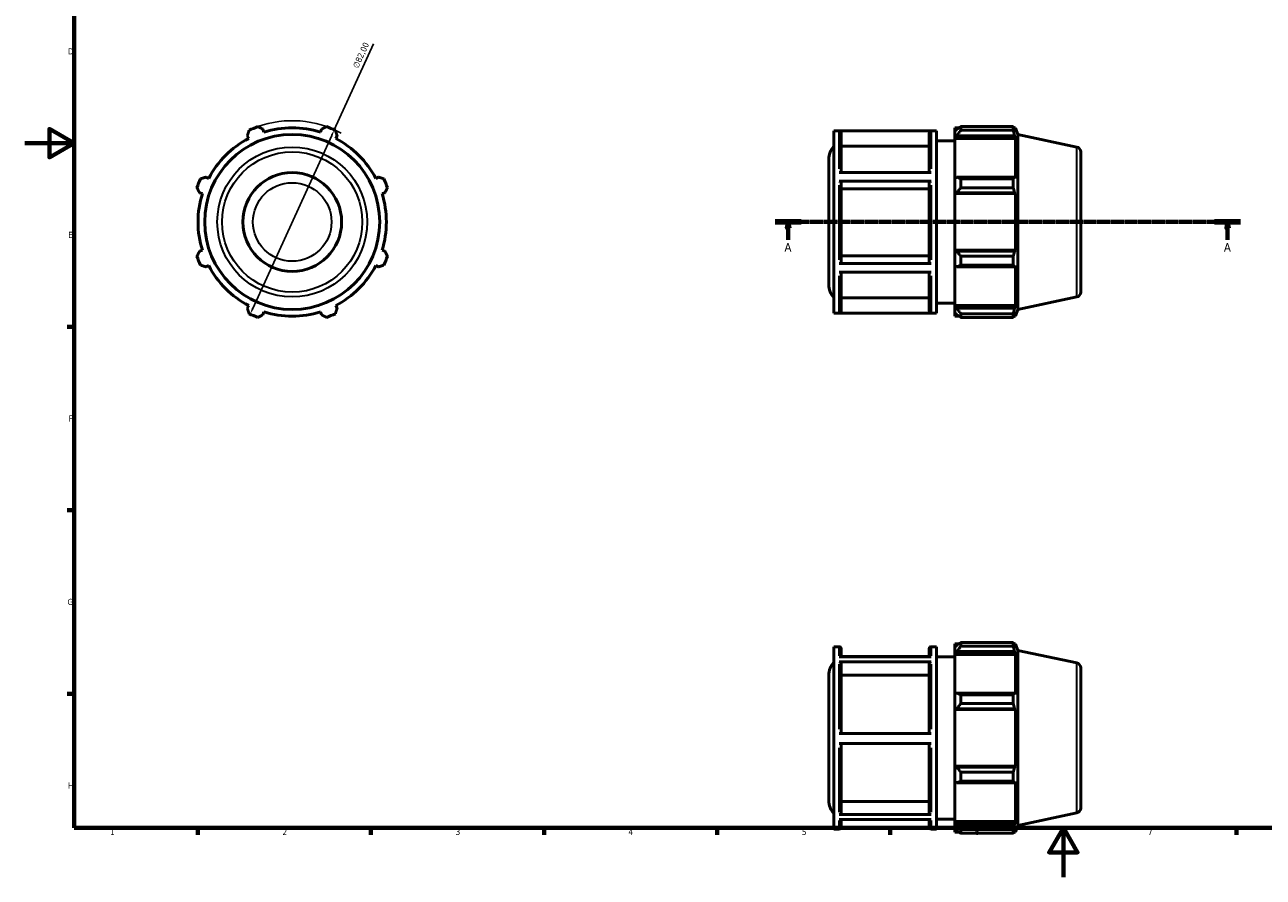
# Model space of a CAD drawing. Header units: millimetres. Extents: x 0 to 914, y 0 to 647.
# Tile 1 of 4: x 0 to 501, y 0 to 345. Entities that reach past the tile are written whole.
import ezdxf

# ---------------------------------------------------------------- set-up
doc = ezdxf.new("R2010")
doc.units = ezdxf.units.MM
doc.linetypes.add('CHAIN', pattern=[0.7087, 0.4724, -0.0591, 0.1181, -0.0591])
for name, color, linetype, lineweight in [('Border (ISO)', 7, 'Continuous', 70), ('Dimension (ISO)', 7, 'Continuous', 25), ('Section Line (ISO)', 7, 'CHAIN', 70), ('Visible (ISO)', 7, 'Continuous', 50), ('Visible Narrow (ISO)', 7, 'Continuous', 35)]:
    doc.layers.add(name, color=color, linetype=linetype, lineweight=lineweight)
doc.styles.add('Label Text (ISO)', font='tahoma.ttf')
doc.styles.add('Note Text (ISO)', font='tahoma.ttf')
doc.dimstyles.new('Default (ISO)', dxfattribs={"dimtxt": 2.5, "dimasz": 2.5, "dimexe": 3.175, "dimexo": 0, "dimgap": 0.762, "dimtad": 1, "dimrnd": 1e-08, "dimzin": 0, "dimtxsty": 'Note Text (ISO)', "dimcen": 0.09, "dimdle": 10, "dimclrd": 256, "dimclre": 256, "dimclrt": 232, "dimazin": 0, "dimtfac": 1.40208, "dimtmove": 0, "dimatfit": 3, "dimfxl": 1, "dimtolj": 1, "dimtzin": 0, "dimlwd": -1, "dimlwe": -1, "dimarcsym": 0})

# ---------------------------------------------------------------- blocks, each defined once
blk = doc.blocks.new('Borders Default Border')
at = {"layer": 'Border (ISO)'}
for p, q in [((20, 222.75), (17.1, 222.75)), ((20, 148.5), (17.1, 148.5)), ((20, 74.25), (17.1, 74.25)), ((70.08, 20), (70.08, 17.1)), ((140.17, 20), (140.17, 17.1)), ((210.25, 20), (210.25, 17.1)), ((280.33, 20), (280.33, 17.1)), ((350.42, 20), (350.42, 17.1)), ((490.58, 20), (490.58, 17.1))]:
    blk.add_line(p, q, dxfattribs=at)
at = {"layer": 'Border (ISO)', "flags": 128}
for points in [[(20, 20), (20, 574), (821, 574), (821, 20), (20, 20)], [(0, 297), (20, 297), (10, 302.77), (10, 291.23), (20, 297)], [(420.5, 0), (420.5, 20), (414.73, 10), (426.27, 10), (420.5, 20)]]:
    blk.add_lwpolyline(points, dxfattribs=at)
at = {"layer": 'Border (ISO)', "color": 232, "true_color": 0xca0064, "char_height": 2.5, "attachment_point": 7, "style": 'Note Text (ISO)'}
for s, insert in [('D', (17.43, 332.88)), ('E', (17.64, 258.63)), ('F', (17.7, 184.38)), ('G', (17.31, 110.08)), ('H', (17.44, 35.88)), ('1', (34.48, 17.1)), ('2', (104.37, 17.1)), ('3', (174.43, 17.05)), ('4', (244.42, 17.1)), ('5', (314.64, 17.05)), ('6', (384.66, 17.05)), ('7', (454.77, 17.1))]:
    blk.add_mtext(s, dxfattribs=dict(at, insert=insert))
blk = doc.blocks.new('2dTransSection0')
at = {"layer": 'Section Line (ISO)', "linetype": 'CHAIN'}
blk.add_line((303.78, 265.11), (492.28, 265.11), dxfattribs=at)
at = {"layer": 'Section Line (ISO)', "linetype": 'Continuous', "lineweight": 140}
for p, q in [((303.78, 265.11), (314.36, 265.11)), ((481.71, 265.11), (492.28, 265.11))]:
    blk.add_line(p, q, dxfattribs=at)
at = {"layer": 'Section Line (ISO)', "linetype": 'Continuous'}
for p, q in [((309.07, 265.11), (308.57, 262.61)), ((308.57, 262.61), (309.57, 262.61)), ((309.07, 262.61), (309.07, 265.11)), ((309.57, 262.61), (309.07, 265.11)), ((309.07, 257.83), (309.07, 262.61)), ((486.99, 265.11), (486.49, 262.61)), ((486.49, 262.61), (487.49, 262.61)), ((486.99, 262.61), (486.99, 265.11)), ((487.49, 262.61), (486.99, 265.11)), ((486.99, 257.83), (486.99, 262.61))]:
    blk.add_line(p, q, dxfattribs=at)
at = {"layer": 'Section Line (ISO)', "linetype": 'Continuous', "flags": 128}
for points in [[(309.57, 262.61), (309.07, 265.11), (308.57, 262.61), (309.57, 262.61)], [(487.49, 262.61), (486.99, 265.11), (486.49, 262.61), (487.49, 262.61)]]:
    blk.add_lwpolyline(points, dxfattribs=at)
at = {"layer": 'Section Line (ISO)'}
for points in [[(309.57, 262.61), (309.07, 265.11), (308.57, 262.61), (309.57, 262.61)], [(487.49, 262.61), (486.99, 265.11), (486.49, 262.61), (487.49, 262.61)]]:
    blk.add_solid(points, dxfattribs=at)
at = {"layer": 'Section Line (ISO)', "char_height": 3.5, "attachment_point": 7, "style": 'Label Text (ISO)'}
for insert in [(307.58, 253.11), (485.5, 253.11)]:
    blk.add_mtext('A', dxfattribs=dict(at, insert=insert))
blk = doc.blocks.new('*D10')
at = {"layer": 'Defpoints', "color": 0, "transparency": 16777216}
for p in [(125.3, 302.41), (91.26, 227.81)]:
    blk.add_point(p, dxfattribs=at)
at = {"layer": 'Dimension (ISO)', "transparency": 16777216}
for p, q in [((125.3, 302.41), (141.14, 337.14)), ((92.3, 230.08), (124.26, 300.13))]:
    blk.add_line(p, q, dxfattribs=at)
blk.add_arc((108.28, 265.11), 41, 61.0395, 109.792, dxfattribs=at)
for points in [[(123.88, 300.31), (124.64, 299.96), (125.3, 302.41)], [(91.92, 230.25), (92.68, 229.91), (91.26, 227.81)]]:
    blk.add_solid(points, dxfattribs=at)
at = {"layer": 'Dimension (ISO)', "color": 232, "true_color": 0xca0064, "transparency": 16777216, "insert": (132.65, 328.1), "char_height": 2.5, "attachment_point": 1, "rotation": 65.4765, "style": 'Note Text (ISO)'}
blk.add_mtext('\\A1;∅82,00', dxfattribs=at)

msp = doc.modelspace()

# ---------------------------------------------------------------- linework, layer by layer
at = {"layer": 'Visible (ISO)'}
for p, q in [((96.8153, 301.4718), (96.4454, 302.6448)), ((120.117, 302.6448), (119.7471, 301.4718)), ((327.6169, 228.2065), (327.6169, 302.0065)), ((327.6169, 302.0065), (369.1455, 302.0065)), ((367.0312, 301.9383), (329.7312, 301.9383)), ((330.5312, 301.1368), (330.5312, 285.1413)), ((366.2312, 285.1413), (366.2312, 301.1368)), ((369.1455, 228.2065), (369.1455, 302.0065)), ((376.5312, 303.2365), (376.5312, 301.8628)), ((376.5312, 303.2365), (378.2766, 303.2365)), ((377.3512, 302.6448), (376.5312, 301.8628)), ((376.5312, 299.2919), (376.5312, 301.8628)), ((378.9912, 303.6846), (378.9912, 302.202)), ((378.9912, 303.6846), (400.2182, 303.6846)), ((400.2182, 302.202), (378.9912, 302.202)), ((400.2182, 302.202), (400.2182, 303.6846)), ((400.4504, 303.2365), (401.1507, 303.2365)), ((401.1507, 301.4718), (400.7511, 302.6448)), ((402.0312, 300.5267), (401.1507, 303.2365)), ((401.1507, 301.4718), (401.1507, 303.2365)), ((90.1068, 300.0193), (90.6748, 298.9282)), ((125.8877, 298.9282), (126.4557, 300.0193)), ((369.1455, 297.9065), (376.5312, 297.9065)), ((376.5312, 299.2919), (377.3512, 300.0193)), ((376.5312, 298.9282), (376.5312, 299.2919)), ((376.5312, 298.9282), (376.5312, 282.9023)), ((376.5312, 298.9282), (401.1507, 298.9282)), ((377.3512, 300.0193), (400.7511, 300.0193)), ((400.7511, 300.0193), (401.1507, 298.9282)), ((401.1507, 282.713), (401.1507, 298.9282)), ((402.0312, 229.6863), (402.0312, 300.5267)), ((425.947, 295.4433), (402.0312, 300.5267)), ((366.2312, 295.7746), (330.5312, 295.7746)), ((427.5312, 293.487), (427.5312, 236.7261)), ((325.5312, 239.8205), (325.5312, 290.3925)), ((74.4595, 282.713), (73.3685, 283.281)), ((143.194, 283.281), (142.103, 282.713)), ((329.7312, 285.1413), (367.0312, 285.1413)), ((367.0312, 281.5798), (329.7312, 281.5798)), ((330.5312, 281.1791), (330.5312, 248.6886)), ((366.2312, 248.6886), (366.2312, 281.1791)), ((377.3512, 283.281), (376.5312, 282.9023)), ((376.5312, 276.6957), (376.5312, 282.9023)), ((400.7511, 283.281), (377.3512, 283.281)), ((378.9912, 282.5687), (378.9912, 278.9894)), ((378.9912, 282.5687), (400.2182, 282.5687)), ((400.2182, 278.9894), (400.2182, 282.5687)), ((401.1507, 282.713), (400.7511, 283.281)), ((70.7429, 276.9423), (71.916, 276.5724)), ((144.6465, 276.5724), (145.8195, 276.9423)), ((366.2312, 278.498), (330.5312, 278.498)), ((376.5312, 276.6957), (377.3512, 276.9423)), ((376.5312, 276.5724), (376.5312, 276.6957)), ((376.5312, 276.5724), (376.5312, 253.6406)), ((376.5312, 276.5724), (401.1507, 276.5724)), ((377.3512, 276.9423), (400.7511, 276.9423)), ((400.2182, 278.9894), (378.9912, 278.9894)), ((400.7511, 276.9423), (401.1507, 276.5724)), ((401.1507, 253.6406), (401.1507, 276.5724)), ((71.916, 253.6406), (70.7429, 253.2707)), ((145.8195, 253.2707), (144.6465, 253.6406)), ((330.5312, 251.3677), (366.2312, 251.3677)), ((376.5312, 253.5173), (376.5312, 253.6406)), ((376.5312, 253.6406), (401.1507, 253.6406)), ((377.3512, 253.2707), (376.5312, 253.5173)), ((376.5312, 247.3107), (376.5312, 253.5173)), ((400.7511, 253.2707), (377.3512, 253.2707)), ((378.9912, 251.2237), (378.9912, 247.6444)), ((378.9912, 251.2237), (400.2182, 251.2237)), ((400.2182, 247.6444), (400.2182, 251.2237)), ((401.1507, 253.6406), (400.7511, 253.2707)), ((73.3685, 246.9321), (74.4595, 247.5001)), ((142.103, 247.5001), (143.194, 246.9321)), ((329.7312, 248.288), (367.0312, 248.288)), ((376.5312, 247.3107), (377.3512, 246.9321)), ((376.5312, 247.3107), (376.5312, 231.2848)), ((377.3512, 246.9321), (400.7511, 246.9321)), ((400.2182, 247.6444), (378.9912, 247.6444)), ((400.7511, 246.9321), (401.1507, 247.5001)), ((401.1507, 231.2848), (401.1507, 247.5001)), ((367.0312, 244.7481), (329.7312, 244.7481)), ((330.5312, 244.7481), (330.5312, 229.0543)), ((366.2312, 229.0543), (366.2312, 244.7481)), ((90.6748, 231.2848), (90.1068, 230.1938)), ((126.4557, 230.1938), (125.8877, 231.2848)), ((330.5312, 234.4126), (366.2312, 234.4126)), ((369.1455, 232.3065), (376.5312, 232.3065)), ((376.5312, 230.9211), (376.5312, 231.2848)), ((376.5312, 231.2848), (401.1507, 231.2848)), ((376.5312, 228.3503), (376.5312, 230.9211)), ((377.3512, 230.1938), (376.5312, 230.9211)), ((401.1507, 231.2848), (400.7511, 230.1938)), ((425.947, 234.7698), (402.0312, 229.6863)), ((96.4454, 227.5682), (96.8153, 228.7413)), ((119.7471, 228.7413), (120.117, 227.5682)), ((327.6169, 228.2065), (369.1455, 228.2065)), ((329.7312, 228.2533), (367.0312, 228.2533)), ((376.5312, 228.3503), (377.3512, 227.5682)), ((376.5312, 228.3503), (376.5312, 226.9765)), ((376.5312, 226.9765), (378.2766, 226.9765)), ((400.7511, 230.1938), (377.3512, 230.1938)), ((378.9912, 228.0111), (378.9912, 226.5285)), ((378.9912, 228.0111), (400.2182, 228.0111)), ((400.2182, 226.5285), (378.9912, 226.5285)), ((400.2182, 226.5285), (400.2182, 228.0111)), ((400.4504, 226.9765), (401.1507, 226.9765)), ((400.7511, 227.5682), (401.1507, 228.7413)), ((402.0312, 229.6863), (401.1507, 226.9765)), ((401.1507, 226.9765), (401.1507, 228.7413)), ((327.6169, 19.4496), (327.6169, 93.2496)), ((327.6169, 93.2496), (329.7312, 93.2496)), ((330.5312, 92.4496), (330.5312, 89.1939)), ((366.2312, 89.1939), (366.2312, 92.4496)), ((367.0312, 93.2496), (369.1455, 93.2496)), ((369.1455, 19.4496), (369.1455, 93.2496)), ((376.5312, 94.4796), (376.5312, 93.1059)), ((376.5312, 94.4796), (378.2766, 94.4796)), ((377.3512, 93.8879), (376.5312, 93.1059)), ((376.5312, 90.535), (376.5312, 93.1059)), ((376.5312, 90.535), (377.3512, 91.2624)), ((376.5312, 90.1714), (376.5312, 90.535)), ((377.3512, 91.2624), (400.7511, 91.2624)), ((378.9912, 94.9277), (378.9912, 93.4451)), ((378.9912, 94.9277), (400.2182, 94.9277)), ((400.2182, 93.4451), (378.9912, 93.4451)), ((400.2182, 93.4451), (400.2182, 94.9277)), ((400.4504, 94.4796), (401.1507, 94.4796)), ((401.1507, 92.7149), (400.7511, 93.8879)), ((400.7511, 91.2624), (401.1507, 90.1714)), ((402.0312, 91.7698), (401.1507, 94.4796)), ((401.1507, 92.7149), (401.1507, 94.4796)), ((402.0312, 20.9294), (402.0312, 91.7698)), ((425.947, 86.6864), (402.0312, 91.7698)), ((329.7312, 89.1939), (367.0312, 89.1939)), ((367.0312, 87.1253), (329.7312, 87.1253)), ((366.2312, 89.3684), (330.5312, 89.3684)), ((330.5312, 86.4312), (330.5312, 58.2066)), ((366.2312, 58.2066), (366.2312, 86.4312)), ((369.1455, 89.1496), (376.5312, 89.1496)), ((376.5312, 90.1714), (376.5312, 74.1454)), ((376.5312, 90.1714), (401.1507, 90.1714)), ((401.1507, 73.9561), (401.1507, 90.1714)), ((325.5312, 31.0637), (325.5312, 81.6356)), ((366.2312, 81.7874), (330.5312, 81.7874)), ((427.5312, 84.7301), (427.5312, 27.9692)), ((377.3512, 74.5241), (376.5312, 74.1454)), ((376.5312, 67.9388), (376.5312, 74.1454)), ((400.7511, 74.5241), (377.3512, 74.5241)), ((378.9912, 73.8118), (378.9912, 70.2325)), ((378.9912, 73.8118), (400.2182, 73.8118)), ((400.2182, 70.2325), (378.9912, 70.2325)), ((400.2182, 70.2325), (400.2182, 73.8118)), ((401.1507, 73.9561), (400.7511, 74.5241)), ((376.5312, 67.9388), (377.3512, 68.1854)), ((376.5312, 67.8155), (376.5312, 67.9388)), ((376.5312, 67.8155), (376.5312, 44.8837)), ((376.5312, 67.8155), (401.1507, 67.8155)), ((377.3512, 68.1854), (400.7511, 68.1854)), ((400.7511, 68.1854), (401.1507, 67.8155)), ((401.1507, 44.8837), (401.1507, 67.8155)), ((329.7312, 58.2066), (367.0312, 58.2066)), ((367.0312, 54.1066), (329.7312, 54.1066)), ((330.5312, 54.1066), (330.5312, 26.056)), ((366.2312, 26.056), (366.2312, 54.1066)), ((376.5312, 44.7604), (376.5312, 44.8837)), ((376.5312, 44.8837), (401.1507, 44.8837)), ((376.5312, 38.5538), (376.5312, 44.7604)), ((377.3512, 44.5139), (376.5312, 44.7604)), ((400.7511, 44.5139), (377.3512, 44.5139)), ((378.9912, 42.4668), (378.9912, 38.8875)), ((378.9912, 42.4668), (400.2182, 42.4668)), ((400.2182, 38.8875), (400.2182, 42.4668)), ((401.1507, 44.8837), (400.7511, 44.5139)), ((376.5312, 38.5538), (376.5312, 22.5279)), ((376.5312, 38.5538), (377.3512, 38.1752)), ((377.3512, 38.1752), (400.7511, 38.1752)), ((400.2182, 38.8875), (378.9912, 38.8875)), ((400.7511, 38.1752), (401.1507, 38.7432)), ((401.1507, 22.5279), (401.1507, 38.7432)), ((330.5312, 30.6964), (366.2312, 30.6964)), ((329.7312, 25.3622), (367.0312, 25.3622)), ((425.947, 26.0129), (402.0312, 20.9294)), ((367.0312, 23.3309), (329.7312, 23.3309)), ((330.5312, 23.3309), (330.5312, 20.2496)), ((366.2312, 20.2496), (366.2312, 23.3309)), ((369.1455, 23.5496), (376.5312, 23.5496)), ((376.5312, 22.1642), (376.5312, 22.5279)), ((376.5312, 22.5279), (401.1507, 22.5279)), ((376.5312, 19.5934), (376.5312, 22.1642)), ((377.3512, 21.4369), (376.5312, 22.1642)), ((400.7511, 21.4369), (377.3512, 21.4369)), ((401.1507, 22.5279), (400.7511, 21.4369)), ((402.0312, 20.9294), (401.1507, 18.2196)), ((327.6169, 19.4496), (329.7312, 19.4496)), ((367.0312, 19.4496), (369.1455, 19.4496)), ((376.5312, 19.5934), (376.5312, 18.2196)), ((376.5312, 19.5934), (377.3512, 18.8113)), ((376.5312, 18.2196), (378.2766, 18.2196)), ((378.9912, 19.2542), (378.9912, 17.7716)), ((378.9912, 19.2542), (400.2182, 19.2542)), ((400.2182, 17.7716), (378.9912, 17.7716)), ((400.2182, 17.7716), (400.2182, 19.2542)), ((400.4504, 18.2196), (401.1507, 18.2196)), ((400.7511, 18.8113), (401.1507, 19.9844)), ((401.1507, 18.2196), (401.1507, 19.9844))]:
    msp.add_line(p, q, dxfattribs=at)
for radius in [35.4202, 20]:
    msp.add_circle((108.2812, 265.1065), radius, dxfattribs=at)
for centre, radius, start, end in [((108.2812, 265.1065), 41, 109.791984, 115.208016), ((108.2812, 265.1065), 38.13, 72.5, 107.5), ((108.2812, 265.1065), 41, 64.791984, 70.208016), ((108.2812, 265.1065), 38.13, 117.5, 152.5), ((108.2812, 265.1065), 38.13, 27.5, 62.5), ((333.7312, 290.3925), 8.2, 138.214495, 180), ((425.5312, 293.487), 2, 0, 78), ((108.2812, 265.1065), 41, 154.791984, 160.208016), ((108.2812, 265.1065), 41, 19.791984, 25.208016), ((108.2812, 265.1065), 38.13, 162.5, 197.5), ((108.2812, 265.1065), 38.13, 342.5, 17.5), ((108.2812, 265.1065), 41, 199.791984, 205.208016), ((108.2812, 265.1065), 41, 334.791984, 340.208016), ((108.2812, 265.1065), 38.13, 207.5, 242.5), ((108.2812, 265.1065), 38.13, 297.5, 332.5), ((333.7312, 239.8205), 8.2, 180, 221.785505), ((425.5312, 236.7261), 2, 282, 0), ((108.2812, 265.1065), 41, 244.791984, 250.208016), ((108.2812, 265.1065), 38.13, 252.5, 287.5), ((108.2812, 265.1065), 41, 289.791984, 295.208016), ((329.7312, 92.4496), 0.8, 0, 90), ((367.0312, 92.4496), 0.8, 90, 180), ((333.7312, 81.6356), 8.2, 138.214495, 180), ((425.5312, 84.7301), 2, 0, 78), ((333.7312, 31.0637), 8.2, 180, 221.785505), ((425.5312, 27.9692), 2, 282, 0), ((329.7312, 20.2496), 0.8, 270, 0), ((367.0312, 20.2496), 0.8, 180, 270)]:
    msp.add_arc(centre, radius, start, end, dxfattribs=at)
for points, weights in [([(90.1068, 300.0193), (90.4557, 301.0884), (90.8191, 302.202)], [1.00229920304, 1.00155782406, 1]), ([(94.3984, 303.6846), (95.4428, 303.1541), (96.4454, 302.6448)], [1, 1.00155782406, 1.00229920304]), ([(120.117, 302.6448), (121.1197, 303.1541), (122.1641, 303.6846)], [1.00229920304, 1.00155782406, 1]), ([(125.7434, 302.202), (126.1068, 301.0884), (126.4557, 300.0193)], [1, 1.00155782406, 1.00229920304]), ([(378.9912, 303.6846), (378.1384, 303.1541), (377.3512, 302.6448)], [1.01132980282, 1.00824532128, 1.00434970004]), ([(377.3512, 300.0193), (378.1384, 301.0884), (378.9912, 302.202)], [1.00434970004, 1.00824532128, 1.01132980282]), ([(400.2182, 303.6846), (400.4953, 303.1541), (400.7511, 302.6448)], [1, 1.00155782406, 1.00229920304]), ([(400.7511, 300.0193), (400.4953, 301.0884), (400.2182, 302.202)], [1.00229920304, 1.00155782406, 1]), ([(71.1858, 282.5687), (72.2994, 282.9321), (73.3685, 283.281)], [1, 1.00155782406, 1.00229920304]), ([(143.194, 283.281), (144.2631, 282.9321), (145.3767, 282.5687)], [1.00229920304, 1.00155782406, 1]), ([(378.9912, 282.5687), (378.1384, 282.9321), (377.3512, 283.281)], [1.01132980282, 1.00824532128, 1.00434970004]), ([(400.2182, 282.5687), (400.4953, 282.9321), (400.7511, 283.281)], [1, 1.00155782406, 1.00229920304]), ([(70.7429, 276.9423), (70.2337, 277.945), (69.7032, 278.9894)], [1.00229920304, 1.00155782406, 1]), ([(146.8593, 278.9894), (146.3288, 277.945), (145.8195, 276.9423)], [1, 1.00155782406, 1.00229920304]), ([(377.3512, 276.9423), (378.1384, 277.945), (378.9912, 278.9894)], [1.00434970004, 1.00824532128, 1.01132980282]), ([(400.7511, 276.9423), (400.4953, 277.945), (400.2182, 278.9894)], [1.00229920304, 1.00155782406, 1]), ([(69.7032, 251.2237), (70.2337, 252.2681), (70.7429, 253.2707)], [1, 1.00155782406, 1.00229920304]), ([(145.8195, 253.2707), (146.3288, 252.2681), (146.8593, 251.2237)], [1.00229920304, 1.00155782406, 1]), ([(378.9912, 251.2237), (378.1384, 252.2681), (377.3512, 253.2707)], [1.01132980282, 1.00824532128, 1.00434970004]), ([(400.2182, 251.2237), (400.4953, 252.2681), (400.7511, 253.2707)], [1, 1.00155782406, 1.00229920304]), ([(73.3685, 246.9321), (72.2994, 247.281), (71.1858, 247.6444)], [1.00229920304, 1.00155782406, 1]), ([(145.3767, 247.6444), (144.2631, 247.281), (143.194, 246.9321)], [1, 1.00155782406, 1.00229920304]), ([(377.3512, 246.9321), (378.1384, 247.281), (378.9912, 247.6444)], [1.00434970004, 1.00824532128, 1.01132980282]), ([(400.7511, 246.9321), (400.4953, 247.281), (400.2182, 247.6444)], [1.00229920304, 1.00155782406, 1]), ([(90.8191, 228.0111), (90.4557, 229.1247), (90.1068, 230.1938)], [1, 1.00155782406, 1.00229920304]), ([(96.4454, 227.5682), (95.4428, 227.059), (94.3984, 226.5285)], [1.00229920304, 1.00155782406, 1]), ([(122.1641, 226.5285), (121.1197, 227.059), (120.117, 227.5682)], [1, 1.00155782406, 1.00229920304]), ([(126.4557, 230.1938), (126.1068, 229.1247), (125.7434, 228.0111)], [1.00229920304, 1.00155782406, 1]), ([(378.9912, 228.0111), (378.1384, 229.1247), (377.3512, 230.1938)], [1.01132980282, 1.00824532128, 1.00434970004]), ([(377.3512, 227.5682), (378.1384, 227.059), (378.9912, 226.5285)], [1.00434970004, 1.00824532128, 1.01132980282]), ([(400.2182, 228.0111), (400.4953, 229.1247), (400.7511, 230.1938)], [1, 1.00155782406, 1.00229920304]), ([(400.7511, 227.5682), (400.4953, 227.059), (400.2182, 226.5285)], [1.00229920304, 1.00155782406, 1]), ([(378.9912, 94.9277), (378.1384, 94.3972), (377.3512, 93.8879)], [1.01132980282, 1.00824532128, 1.00434970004]), ([(377.3512, 91.2624), (378.1384, 92.3315), (378.9912, 93.4451)], [1.00434970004, 1.00824532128, 1.01132980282]), ([(400.2182, 94.9277), (400.4953, 94.3972), (400.7511, 93.8879)], [1, 1.00155782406, 1.00229920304]), ([(400.7511, 91.2624), (400.4953, 92.3315), (400.2182, 93.4451)], [1.00229920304, 1.00155782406, 1]), ([(378.9912, 73.8118), (378.1384, 74.1752), (377.3512, 74.5241)], [1.01132980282, 1.00824532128, 1.00434970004]), ([(377.3512, 68.1854), (378.1384, 69.1881), (378.9912, 70.2325)], [1.00434970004, 1.00824532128, 1.01132980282]), ([(400.2182, 73.8118), (400.4953, 74.1752), (400.7511, 74.5241)], [1, 1.00155782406, 1.00229920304]), ([(400.7511, 68.1854), (400.4953, 69.1881), (400.2182, 70.2325)], [1.00229920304, 1.00155782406, 1]), ([(378.9912, 42.4668), (378.1384, 43.5112), (377.3512, 44.5139)], [1.01132980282, 1.00824532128, 1.00434970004]), ([(400.2182, 42.4668), (400.4953, 43.5112), (400.7511, 44.5139)], [1, 1.00155782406, 1.00229920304]), ([(377.3512, 38.1752), (378.1384, 38.5241), (378.9912, 38.8875)], [1.00434970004, 1.00824532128, 1.01132980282]), ([(400.7511, 38.1752), (400.4953, 38.5241), (400.2182, 38.8875)], [1.00229920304, 1.00155782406, 1]), ([(378.9912, 19.2542), (378.1384, 20.3678), (377.3512, 21.4369)], [1.01132980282, 1.00824532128, 1.00434970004]), ([(400.2182, 19.2542), (400.4953, 20.3678), (400.7511, 21.4369)], [1, 1.00155782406, 1.00229920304]), ([(377.3512, 18.8113), (378.1384, 18.3021), (378.9912, 17.7716)], [1.00434970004, 1.00824532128, 1.01132980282]), ([(400.7511, 18.8113), (400.4953, 18.3021), (400.2182, 17.7716)], [1.00229920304, 1.00155782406, 1])]:
    msp.add_rational_spline(points, weights, degree=2, dxfattribs=at)
for points, knots in [([(329.7312, 301.9383), (329.8299, 301.9383), (329.946, 301.9152), (330.1284, 301.8395), (330.2269, 301.7736), (330.3666, 301.6338), (330.4324, 301.5351), (330.5081, 301.3523), (330.5312, 301.2358), (330.5312, 301.1368)], [0, 0, 0, 0, 0.029601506, 0.029601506, 0.059231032, 0.059231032, 0.088895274, 0.088895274, 0.118589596, 0.118589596, 0.118589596, 0.118589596]), ([(366.2312, 301.1368), (366.2312, 301.2358), (366.2544, 301.3523), (366.33, 301.5351), (366.3959, 301.6338), (366.5355, 301.7736), (366.634, 301.8395), (366.8164, 301.9152), (366.9325, 301.9383), (367.0312, 301.9383)], [0.355777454, 0.355777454, 0.355777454, 0.355777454, 0.385471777, 0.385471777, 0.415136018, 0.415136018, 0.444765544, 0.444765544, 0.47436705, 0.47436705, 0.47436705, 0.47436705]), ([(329.7312, 281.5798), (329.8299, 281.5798), (329.946, 281.5683), (330.1284, 281.5305), (330.2269, 281.4975), (330.3666, 281.4276), (330.4324, 281.3782), (330.5081, 281.2868), (330.5312, 281.2286), (330.5312, 281.1791)], [0, 0, 0, 0, 0.029601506, 0.029601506, 0.059231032, 0.059231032, 0.088895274, 0.088895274, 0.118589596, 0.118589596, 0.118589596, 0.118589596]), ([(366.2312, 281.1791), (366.2312, 281.2286), (366.2544, 281.2868), (366.33, 281.3782), (366.3959, 281.4276), (366.5355, 281.4975), (366.634, 281.5305), (366.8164, 281.5683), (366.9325, 281.5798), (367.0312, 281.5798)], [0.355777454, 0.355777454, 0.355777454, 0.355777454, 0.385471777, 0.385471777, 0.415136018, 0.415136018, 0.444765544, 0.444765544, 0.47436705, 0.47436705, 0.47436705, 0.47436705]), ([(330.5312, 248.6886), (330.5312, 248.6391), (330.5081, 248.5809), (330.4325, 248.4896), (330.3666, 248.4402), (330.227, 248.3703), (330.1285, 248.3374), (329.9461, 248.2996), (329.8299, 248.288), (329.7312, 248.288)], [0.355668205, 0.355668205, 0.355668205, 0.355668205, 0.385338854, 0.385338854, 0.414988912, 0.414988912, 0.444615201, 0.444615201, 0.474222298, 0.474222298, 0.474222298, 0.474222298]), ([(367.0312, 248.288), (366.9325, 248.288), (366.8164, 248.2996), (366.634, 248.3374), (366.5355, 248.3703), (366.3958, 248.4402), (366.33, 248.4896), (366.2544, 248.5809), (366.2312, 248.6391), (366.2312, 248.6886)], [0, 0, 0, 0, 0.029607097, 0.029607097, 0.059233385, 0.059233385, 0.088883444, 0.088883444, 0.118554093, 0.118554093, 0.118554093, 0.118554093]), ([(330.5312, 229.0543), (330.5312, 228.9554), (330.5081, 228.839), (330.4325, 228.6563), (330.3666, 228.5577), (330.227, 228.4179), (330.1285, 228.352), (329.9461, 228.2764), (329.8299, 228.2533), (329.7312, 228.2533)], [0.355668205, 0.355668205, 0.355668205, 0.355668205, 0.385338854, 0.385338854, 0.414988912, 0.414988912, 0.444615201, 0.444615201, 0.474222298, 0.474222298, 0.474222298, 0.474222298]), ([(367.0312, 228.2533), (366.9325, 228.2533), (366.8164, 228.2764), (366.634, 228.352), (366.5355, 228.4179), (366.3958, 228.5577), (366.33, 228.6563), (366.2544, 228.839), (366.2312, 228.9554), (366.2312, 229.0543)], [0, 0, 0, 0, 0.029607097, 0.029607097, 0.059233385, 0.059233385, 0.088883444, 0.088883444, 0.118554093, 0.118554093, 0.118554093, 0.118554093]), ([(329.7312, 87.1253), (329.8299, 87.1253), (329.946, 87.1053), (330.1284, 87.0398), (330.2269, 86.9827), (330.3666, 86.8616), (330.4324, 86.7762), (330.5081, 86.6178), (330.5312, 86.5169), (330.5312, 86.4312)], [0, 0, 0, 0, 0.029601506, 0.029601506, 0.059231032, 0.059231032, 0.088895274, 0.088895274, 0.118589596, 0.118589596, 0.118589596, 0.118589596]), ([(366.2312, 86.4312), (366.2312, 86.5169), (366.2544, 86.6178), (366.33, 86.7762), (366.3959, 86.8616), (366.5355, 86.9827), (366.634, 87.0398), (366.8164, 87.1053), (366.9325, 87.1253), (367.0312, 87.1253)], [0.355777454, 0.355777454, 0.355777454, 0.355777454, 0.385471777, 0.385471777, 0.415136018, 0.415136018, 0.444765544, 0.444765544, 0.47436705, 0.47436705, 0.47436705, 0.47436705]), ([(330.5312, 26.056), (330.5312, 25.9703), (330.5081, 25.8695), (330.4325, 25.7113), (330.3666, 25.6258), (330.227, 25.5048), (330.1285, 25.4477), (329.9461, 25.3823), (329.8299, 25.3622), (329.7312, 25.3622)], [0.355668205, 0.355668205, 0.355668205, 0.355668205, 0.385338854, 0.385338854, 0.414988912, 0.414988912, 0.444615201, 0.444615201, 0.474222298, 0.474222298, 0.474222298, 0.474222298]), ([(367.0312, 25.3622), (366.9325, 25.3622), (366.8164, 25.3823), (366.634, 25.4477), (366.5355, 25.5048), (366.3958, 25.6258), (366.33, 25.7113), (366.2544, 25.8695), (366.2312, 25.9703), (366.2312, 26.056)], [0, 0, 0, 0, 0.029607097, 0.029607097, 0.059233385, 0.059233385, 0.088883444, 0.088883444, 0.118554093, 0.118554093, 0.118554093, 0.118554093])]:
    msp.add_open_spline(points, degree=3, knots=knots, dxfattribs=at)
at = {"layer": 'Visible Narrow (ISO)'}
for p, q in [((329.7312, 286.5691), (329.7312, 301.793)), ((367.0312, 301.793), (367.0312, 286.5691)), ((425.947, 235.1433), (425.947, 295.0698)), ((329.7312, 249.8431), (329.7312, 280.017)), ((367.0312, 280.017), (367.0312, 249.8431)), ((329.7312, 228.3805), (329.7312, 243.3306)), ((367.0312, 243.3306), (367.0312, 228.3805)), ((329.7312, 89.5827), (329.7312, 93.2393)), ((367.0312, 93.2393), (367.0312, 89.5827)), ((329.7312, 59.9287), (329.7312, 86.1392)), ((367.0312, 86.1392), (367.0312, 59.9287)), ((425.947, 26.3864), (425.947, 86.3129)), ((329.7312, 26.3335), (329.7312, 52.3859)), ((367.0312, 52.3859), (367.0312, 26.3335)), ((329.7312, 19.4595), (329.7312, 22.9586)), ((367.0312, 22.9586), (367.0312, 19.4595))]:
    msp.add_line(p, q, dxfattribs=at)
for radius in [30.3367, 28.3804, 15.9]:
    msp.add_circle((108.2812, 265.1065), radius, dxfattribs=at)

# ---------------------------------------------------------------- block references
msp.add_blockref('Borders Default Border', (0, 0))
at = {"layer": 'Section Line (ISO)'}
msp.add_blockref('2dTransSection0', (0, 0), dxfattribs=at)

# ---------------------------------------------------------------- dimensions: what is measured, and where the dimension line sits
at = {"layer": 'Dimension (ISO)'}
dim = msp.add_diameter_dim_2p(p1=(91.2635, 227.8051), p2=(125.299, 302.4079), dimstyle='Default (ISO)', override={"dimdec": 2, "dimlfac": 1, "dimtp": 0, "dimtm": 0, "dimtdec": 2, "dimatfit": 2}, dxfattribs=at)
dim.commit()
dim.dimension.update_dxf_attribs({"geometry": '*D10', "text_midpoint": (138.5483, 331.4492), "dimtype": 163})

doc.saveas('drawing.dxf')
